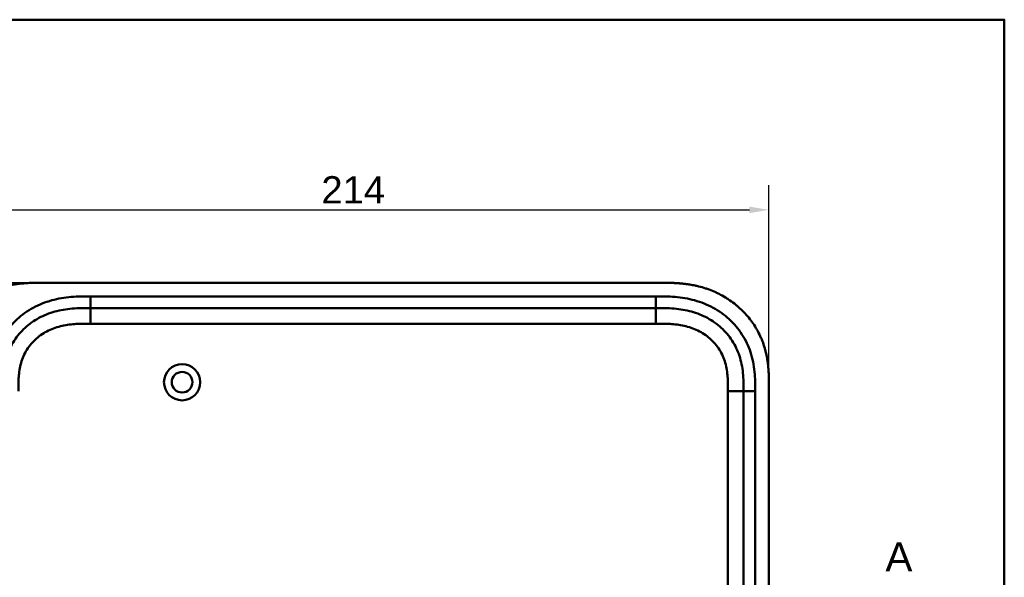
# Model space of a CAD drawing. Header units: millimetres. Extents: x 20 to 833, y 20 to 574.
# Tile 20 of 20: x 567 to 820, y 431 to 574. Entities that reach past the tile are written whole.
import ezdxf

# ---------------------------------------------------------------- set-up
doc = ezdxf.new("R2010")
doc.units = ezdxf.units.MM
doc.header["$LTSCALE"] = 2
for name, color, linetype, lineweight in [('Bemaßungen(DIN)', 7, 'Continuous', 25), ('Schnittansichtslinien(DIN)', 7, 'Continuous', 70), ('Sichtbare Kanten(DIN)', 7, 'Continuous', 50), ('Sichtbare tangentiale Kanten(DIN)', 7, 'Continuous', 50), ('Skizziergeometrie(DIN)', 7, 'Continuous', 50)]:
    doc.layers.add(name, color=color, linetype=linetype, lineweight=lineweight)
doc.styles.add('Aktuell-DINGroßer Text', font='arial.ttf')
doc.styles.add('STANDARD-DIN~0', font='arial.ttf')
doc.dimstyles.new('CAD-LAN', dxfattribs={"dimscale": 2, "dimtxt": 3.5, "dimasz": 2.5, "dimexe": 3.175, "dimexo": 0, "dimgap": 0.8, "dimtad": 1, "dimrnd": 1e-08, "dimtxsty": 'STANDARD-DIN~0', "dimcen": 0.09, "dimdle": 10, "dimclrd": 250, "dimclre": 250, "dimclrt": 250, "dimadec": 0, "dimazin": 2, "dimtfac": 1, "dimtmove": 0, "dimatfit": 3, "dimfxl": 1, "dimtolj": 1, "dimtzin": 0, "dimlwd": 25, "dimlwe": 25, "dimarcsym": 0})

# ---------------------------------------------------------------- blocks, each defined once
blk = doc.blocks.new('Ränder Standardrahmen')
at = {"layer": 'Skizziergeometrie(DIN)', "flags": 128}
blk.add_lwpolyline([(10, 10), (10, 287), (410, 287), (410, 10), (10, 10)], dxfattribs=at)
blk = doc.blocks.new('*D22')
at = {"layer": 'Bemaßungen(DIN)', "color": 250, "linetype": 'Continuous', "lineweight": 25, "true_color": 0x3f3f3f, "transparency": 16777216}
for p, q in [((572.67, 506.56), (481.81, 506.56)), ((488.16, 501.56), (488.16, 266.56)), ((572.67, 261.56), (481.81, 261.56))]:
    blk.add_line(p, q, dxfattribs=at)
at = {"layer": 'Bemaßungen(DIN)', "color": 250, "linetype": 'Continuous', "true_color": 0x3f3f3f, "transparency": 16777216}
for points in [[(487.32, 501.56), (488.99, 501.56), (488.16, 506.56)], [(487.32, 266.56), (488.99, 266.56), (488.16, 261.56)]]:
    blk.add_solid(points, dxfattribs=at)
at = {"layer": 'Defpoints', "color": 0, "linetype": 'Continuous', "transparency": 16777216}
for p in [(572.67, 506.56), (488.16, 261.56), (572.67, 261.56)]:
    blk.add_point(p, dxfattribs=at)
at = {"layer": 'Bemaßungen(DIN)', "color": 250, "linetype": 'Continuous', "lineweight": 25, "true_color": 0x3f3f3f, "transparency": 16777216, "insert": (479.41, 376.24), "char_height": 7, "attachment_point": 1, "rotation": 90, "style": 'STANDARD-DIN~0'}
blk.add_mtext('\\A1;245', dxfattribs=at)
blk = doc.blocks.new('*D23')
at = {"layer": 'Bemaßungen(DIN)', "color": 250, "linetype": 'Continuous', "lineweight": 25, "true_color": 0x3f3f3f, "transparency": 16777216}
for p, q in [((545.63, 479.78), (545.63, 531.6)), ((759.63, 479.78), (759.63, 531.6)), ((550.63, 525.25), (754.63, 525.25))]:
    blk.add_line(p, q, dxfattribs=at)
at = {"layer": 'Bemaßungen(DIN)', "color": 250, "linetype": 'Continuous', "true_color": 0x3f3f3f, "transparency": 16777216}
for points in [[(550.63, 526.08), (550.63, 524.42), (545.63, 525.25)], [(754.63, 526.08), (754.63, 524.42), (759.63, 525.25)]]:
    blk.add_solid(points, dxfattribs=at)
at = {"layer": 'Defpoints', "color": 0, "linetype": 'Continuous', "transparency": 16777216}
for p in [(759.63, 525.25), (545.63, 479.78), (759.63, 479.78)]:
    blk.add_point(p, dxfattribs=at)
at = {"layer": 'Bemaßungen(DIN)', "color": 250, "linetype": 'Continuous', "lineweight": 25, "true_color": 0x3f3f3f, "transparency": 16777216, "insert": (644.86, 533.88), "char_height": 7, "attachment_point": 1, "style": 'STANDARD-DIN~0'}
blk.add_mtext('\\A1;214', dxfattribs=at)
blk = doc.blocks.new('2DTransSchnitt0')
at = {"layer": 'Schnittansichtslinien(DIN)', "insert": (394.75, 216.27), "char_height": 3.73, "attachment_point": 7, "style": 'Aktuell-DINGroßer Text'}
blk.add_mtext('A', dxfattribs=at)

msp = doc.modelspace()

# ---------------------------------------------------------------- linework, layer by layer
at = {"layer": 'Sichtbare Kanten(DIN)'}
for p, q in [((731.596, 506.56), (572.673, 506.56)), ((730.596, 500.06), (585.673, 500.06)), ((753.135, 289.344), (753.135, 478.776)), ((759.635, 288.344), (759.635, 479.776))]:
    msp.add_line(p, q, dxfattribs=at)
for radius in [4.65, 2.65]:
    msp.add_circle((609.135, 481.06), radius, dxfattribs=at)
for points, knots in [([(572.673, 506.56), (572.088, 506.558), (570.909, 506.544), (569.42, 506.481), (567.922, 506.366), (566.719, 506.228), (565.215, 505.986), (564.014, 505.734), (562.525, 505.339), (561.345, 504.958), (559.894, 504.397), (558.757, 503.881), (557.372, 503.152), (556.297, 502.504), (555.005, 501.614), (554.015, 500.842), (552.841, 499.806), (551.956, 498.923), (550.924, 497.758), (550.16, 496.781), (549.288, 495.512), (548.659, 494.46), (547.961, 493.11), (547.473, 492.004), (546.953, 490.6), (546.607, 489.461), (546.258, 488.027), (546.044, 486.875), (545.849, 485.436), (545.745, 484.287), (545.668, 482.861), (545.635, 481.447), (545.634, 480.33), (545.635, 479.776)], [0.00000689, 0.00000689, 0.00000689, 0.00000689, 0.0407043, 0.08140172, 0.10175042, 0.14244784, 0.16279654, 0.20349396, 0.22384266, 0.26454008, 0.28488878, 0.3255862, 0.3459349, 0.38663232, 0.40698102, 0.44767844, 0.46802714, 0.50872456, 0.52907326, 0.56977068, 0.59011938, 0.6308168, 0.6511655, 0.69186291, 0.71221162, 0.75290903, 0.77325774, 0.81395515, 0.83430386, 0.87500127, 0.89534998, 0.93604739, 0.97674481, 0.97674481, 0.97674481, 0.97674481]), ([(759.635, 479.776), (759.635, 480.074), (759.634, 480.673), (759.629, 481.426), (759.616, 482.183), (759.599, 482.791), (759.565, 483.555), (759.527, 484.166), (759.451, 485.085), (759.35, 486.004), (759.139, 487.383), (758.884, 488.6), (758.477, 490.102), (758.076, 491.286), (757.485, 492.73), (756.939, 493.854), (756.168, 495.213), (755.484, 496.258), (754.55, 497.507), (753.741, 498.458), (752.661, 499.582), (751.743, 500.426), (750.536, 501.41), (749.525, 502.138), (748.21, 502.971), (747.12, 503.574), (745.719, 504.247), (744.569, 504.72), (743.102, 505.23), (741.909, 505.571), (740.552, 505.883), (739.64, 506.054), (738.725, 506.195), (738.115, 506.274), (737.352, 506.358), (736.741, 506.412), (735.978, 506.466), (735.368, 506.499), (734.456, 506.534), (733.245, 506.559), (732.193, 506.561), (731.596, 506.56)], [0.00000945, 0.00000945, 0.00000945, 0.00000945, 0.02084254, 0.04167563, 0.05209218, 0.07292527, 0.08334182, 0.10417491, 0.11459146, 0.14584109, 0.16667419, 0.20834037, 0.22917346, 0.27083965, 0.29167274, 0.33333892, 0.35417201, 0.3958382, 0.41667129, 0.45833747, 0.47917057, 0.52083675, 0.54166984, 0.58333603, 0.60416912, 0.6458353, 0.66666839, 0.70833458, 0.72916767, 0.77083385, 0.79166695, 0.82291658, 0.83333313, 0.85416622, 0.86458277, 0.88541586, 0.89583241, 0.9166655, 0.92708204, 0.95833168, 0.99999787, 0.99999787, 0.99999787, 0.99999787]), ([(585.673, 500.06), (584.867, 500.06), (583.271, 500.059), (580.934, 499.952), (578.669, 499.675), (575.751, 499.038), (572.317, 497.675), (568.733, 495.133), (565.903, 491.79), (564.344, 488.512), (563.596, 485.683), (563.267, 483.466), (563.136, 481.159), (563.135, 479.576), (563.135, 478.776)], [59.6158828, 59.6158828, 59.6158828, 59.6158828, 59.8593849, 60.1028861, 60.3463874, 60.5898887, 61.0768912, 61.5638938, 62.0508963, 62.5378989, 62.7814001, 63.0249014, 63.2684027, 63.5119054, 63.5119054, 63.5119054, 63.5119054]), ([(753.135, 478.776), (753.135, 479.576), (753.133, 481.159), (753.002, 483.466), (752.673, 485.683), (751.925, 488.512), (750.366, 491.79), (747.536, 495.133), (743.952, 497.675), (740.518, 499.038), (737.6, 499.675), (735.335, 499.952), (732.998, 500.059), (731.402, 500.06), (730.596, 500.06)], [41.2275228, 41.2275228, 41.2275228, 41.2275228, 41.4710255, 41.7145268, 41.9580281, 42.2015293, 42.6885319, 43.1755344, 43.662537, 44.1495395, 44.3930408, 44.6365421, 44.8800433, 45.1235454, 45.1235454, 45.1235454, 45.1235454])]:
    msp.add_open_spline(points, degree=3, knots=knots, dxfattribs=at)
at = {"layer": 'Sichtbare tangentiale Kanten(DIN)'}
for p, q in [((585.673, 503.06), (730.596, 503.06)), ((585.673, 500.06), (585.673, 503.06)), ((730.596, 500.06), (730.596, 503.06)), ((585.673, 496.06), (585.673, 500.06)), ((730.597, 500.06), (730.597, 496.06)), ((730.597, 496.06), (585.673, 496.06)), ((749.135, 289.345), (749.135, 478.776)), ((749.135, 478.776), (753.135, 478.776)), ((753.135, 478.776), (756.135, 478.776)), ((756.135, 478.776), (756.135, 289.344))]:
    msp.add_line(p, q, dxfattribs=at)
for points, knots in [([(565.447, 495.81), (565.885, 496.299), (567.546, 497.979), (570.879, 500.342), (574.858, 501.916), (578.175, 502.638), (580.697, 502.945), (583.22, 503.059), (584.867, 503.06), (585.673, 503.06)], [61.3761038, 61.3761038, 61.3761038, 61.3761038, 61.5638941, 62.0508967, 62.5378992, 62.7814005, 63.0249017, 63.268403, 63.5119057, 63.5119057, 63.5119057, 63.5119057]), ([(730.596, 503.06), (731.402, 503.06), (733.049, 503.059), (735.572, 502.945), (738.095, 502.638), (741.411, 501.916), (745.39, 500.342), (749.581, 497.37), (752.914, 493.438), (754.752, 489.569), (755.619, 486.28), (755.993, 483.756), (756.134, 481.222), (756.135, 479.576), (756.135, 478.776)], [41.2275225, 41.2275225, 41.2275225, 41.2275225, 41.4710252, 41.7145264, 41.9580277, 42.201529, 42.6885315, 43.1755341, 43.6625366, 44.1495392, 44.3930404, 44.6365417, 44.880043, 45.123546, 45.123546, 45.123546, 45.123546]), ([(585.673, 496.06), (585.509, 496.06), (585.346, 496.06), (585.182, 496.06), (584.739, 496.06), (584.297, 496.058), (583.854, 496.051), (583.702, 496.049), (583.55, 496.046), (583.397, 496.043), (583.321, 496.041), (583.245, 496.039), (583.169, 496.037), (583.093, 496.035), (583.017, 496.033), (582.937, 496.03), (582.627, 496.02), (582.333, 496.007), (582.027, 495.99), (582.02, 495.989), (582.012, 495.989), (582.005, 495.988), (581.388, 495.952), (580.8, 495.901), (580.207, 495.825), (580.197, 495.824), (580.188, 495.822), (580.179, 495.821), (579.579, 495.744), (578.987, 495.643), (578.397, 495.512), (578.392, 495.51), (578.386, 495.509), (578.381, 495.508), (577.782, 495.374), (577.185, 495.208), (576.606, 495.01), (576.602, 495.008), (576.599, 495.007), (576.596, 495.006), (576.009, 494.805), (575.428, 494.566), (574.869, 494.294), (574.31, 494.021), (573.765, 493.711), (573.245, 493.366), (572.726, 493.022), (572.227, 492.641), (571.76, 492.229), (571.29, 491.815), (570.845, 491.363), (570.439, 490.887), (570.035, 490.412), (569.662, 489.904), (569.331, 489.376), (569.001, 488.851), (568.708, 488.297), (568.459, 487.733), (568.212, 487.173), (568.002, 486.59), (567.833, 486.002), (567.832, 485.998), (567.83, 485.994), (567.829, 485.989), (567.663, 485.411), (567.534, 484.824), (567.436, 484.231), (567.435, 484.222), (567.433, 484.213), (567.432, 484.204), (567.335, 483.615), (567.269, 483.026), (567.224, 482.409), (567.223, 482.401), (567.223, 482.394), (567.222, 482.386), (567.2, 482.082), (567.184, 481.788), (567.172, 481.486), (567.159, 481.176), (567.151, 480.867), (567.145, 480.56), (567.134, 479.963), (567.135, 479.369), (567.135, 478.776)], [0, 0, 0, 0, 0.0490861, 0.0490861, 0.0490861, 0.1818558, 0.1818558, 0.1818558, 0.2275663, 0.2275663, 0.2275663, 0.2504221, 0.2504221, 0.2504221, 0.2732779, 0.2732779, 0.2732779, 0.3625385, 0.3625385, 0.3625385, 0.364701, 0.364701, 0.364701, 0.5447622, 0.5447622, 0.5447622, 0.5475767, 0.5475767, 0.5475767, 0.7297298, 0.7297298, 0.7297298, 0.7313799, 0.7313799, 0.7313799, 0.9165087, 0.9165087, 0.9165087, 0.9175934, 0.9175934, 0.9175934, 1.1050048, 1.1050048, 1.1050048, 1.2924795, 1.2924795, 1.2924795, 1.479975, 1.479975, 1.479975, 1.6686942, 1.6686942, 1.6686942, 1.8566744, 1.8566744, 1.8566744, 2.0435423, 2.0435423, 2.0435423, 2.2286346, 2.2286346, 2.2286346, 2.2299611, 2.2299611, 2.2299611, 2.4117644, 2.4117644, 2.4117644, 2.4144823, 2.4144823, 2.4144823, 2.594841, 2.594841, 2.594841, 2.5970368, 2.5970368, 2.5970368, 2.6862842, 2.6862842, 2.6862842, 2.7781364, 2.7781364, 2.7781364, 2.9561211, 2.9561211, 2.9561211, 2.9561211]), ([(748.431, 486.021), (748.26, 486.611), (748.053, 487.183), (747.811, 487.732), (747.561, 488.297), (747.268, 488.851), (746.939, 489.376), (746.608, 489.904), (746.235, 490.412), (745.83, 490.886), (745.425, 491.362), (744.981, 491.813), (744.511, 492.227), (744.044, 492.64), (743.545, 493.021), (743.024, 493.366), (742.504, 493.711), (741.959, 494.021), (741.4, 494.294), (740.841, 494.566), (740.26, 494.805), (739.674, 495.006), (739.671, 495.007), (739.667, 495.008), (739.664, 495.009), (739.084, 495.208), (738.488, 495.374), (737.889, 495.508), (737.883, 495.509), (737.878, 495.51), (737.873, 495.511), (737.283, 495.643), (736.691, 495.744), (736.091, 495.821), (736.081, 495.822), (736.072, 495.824), (736.063, 495.825), (735.47, 495.901), (734.882, 495.952), (734.265, 495.988), (734.257, 495.989), (734.25, 495.989), (734.242, 495.99), (733.937, 496.007), (733.643, 496.02), (733.341, 496.03), (733.031, 496.04), (732.723, 496.047), (732.415, 496.051), (731.807, 496.06), (731.201, 496.06), (730.597, 496.06)], [0, 0, 0, 0, 0.1818471, 0.1818471, 0.1818471, 0.3687122, 0.3687122, 0.3687122, 0.5566899, 0.5566899, 0.5566899, 0.7451003, 0.7451003, 0.7451003, 0.9328992, 0.9328992, 0.9328992, 1.1203708, 1.1203708, 1.1203708, 1.3077792, 1.3077792, 1.3077792, 1.3088638, 1.3088638, 1.3088638, 1.4939899, 1.4939899, 1.4939899, 1.4956398, 1.4956398, 1.4956398, 1.6777905, 1.6777905, 1.6777905, 1.6806002, 1.6806002, 1.6806002, 1.8606637, 1.8606637, 1.8606637, 1.8628262, 1.8628262, 1.8628262, 1.9520853, 1.9520853, 1.9520853, 2.0438684, 2.0438684, 2.0438684, 2.2253748, 2.2253748, 2.2253748, 2.2253748]), ([(749.135, 478.776), (749.135, 479.011), (749.135, 479.246), (749.134, 479.482), (749.134, 479.625), (749.133, 479.769), (749.132, 479.913), (749.131, 479.985), (749.131, 480.057), (749.13, 480.129), (749.129, 480.272), (749.127, 480.416), (749.124, 480.56), (749.123, 480.636), (749.121, 480.712), (749.12, 480.788), (749.118, 480.864), (749.116, 480.941), (749.114, 481.017), (749.109, 481.169), (749.104, 481.321), (749.098, 481.479), (749.085, 481.788), (749.069, 482.082), (749.047, 482.386), (749.047, 482.394), (749.046, 482.401), (749.045, 482.409), (749, 483.026), (748.934, 483.615), (748.837, 484.204), (748.836, 484.213), (748.835, 484.222), (748.833, 484.23), (748.734, 484.829), (748.604, 485.42), (748.44, 485.99), (748.437, 486), (748.434, 486.01), (748.431, 486.021)], [0, 0, 0, 0, 0.07060207, 0.07060207, 0.07060207, 0.11373454, 0.11373454, 0.11373454, 0.13530078, 0.13530078, 0.13530078, 0.17843325, 0.17843325, 0.17843325, 0.20129346, 0.20129346, 0.20129346, 0.22415366, 0.22415366, 0.22415366, 0.26987408, 0.26987408, 0.26987408, 0.35911937, 0.35911937, 0.35911937, 0.36131491, 0.36131491, 0.36131491, 0.54166811, 0.54166811, 0.54166811, 0.54438603, 0.54438603, 0.54438603, 0.72751094, 0.72751094, 0.72751094, 0.73075248, 0.73075248, 0.73075248, 0.73075248])]:
    msp.add_open_spline(points, degree=3, knots=knots, dxfattribs=at)

# ---------------------------------------------------------------- block references
at = {"xscale": 2, "yscale": 2, "zscale": 2}
msp.add_blockref('Ränder Standardrahmen', (0, 0), dxfattribs=at)
at = {"layer": 'Schnittansichtslinien(DIN)', "xscale": 2, "yscale": 2, "zscale": 2}
msp.add_blockref('2DTransSchnitt0', (0, 0), dxfattribs=at)

# ---------------------------------------------------------------- dimensions: what is measured, and where the dimension line sits
at = {"layer": 'Bemaßungen(DIN)', "color": 250, "linetype": 'Continuous', "lineweight": 25, "true_color": 0x3f3f3f}
dim = msp.add_linear_dim(base=(759.635, 525.249), p1=(545.635, 479.776), p2=(759.635, 479.776), dimstyle='CAD-LAN', override={"dimgap": 0.8, "dimdec": 2, "dimtol": 0, "dimlim": 0, "dimtp": 0, "dimtm": 0, "dimtdec": 2, "dimtofl": 0, "dimatfit": 1}, dxfattribs=at)
dim.commit()
dim.dimension.update_dxf_attribs({"geometry": '*D23', "text_midpoint": (652.635, 525.249), "dimtype": 160})
dim = msp.add_linear_dim(base=(488.157, 261.56), p1=(572.673, 506.56), p2=(572.673, 261.56), angle=90, dimstyle='CAD-LAN', override={"dimgap": 0.8, "dimdec": 2, "dimtol": 0, "dimlim": 0, "dimtp": 0, "dimtm": 0, "dimtdec": 2, "dimtofl": 0, "dimatfit": 1}, dxfattribs=at)
dim.commit()
dim.dimension.update_dxf_attribs({"geometry": '*D22', "text_midpoint": (488.157, 384.06), "dimtype": 160})

doc.saveas('drawing.dxf')
